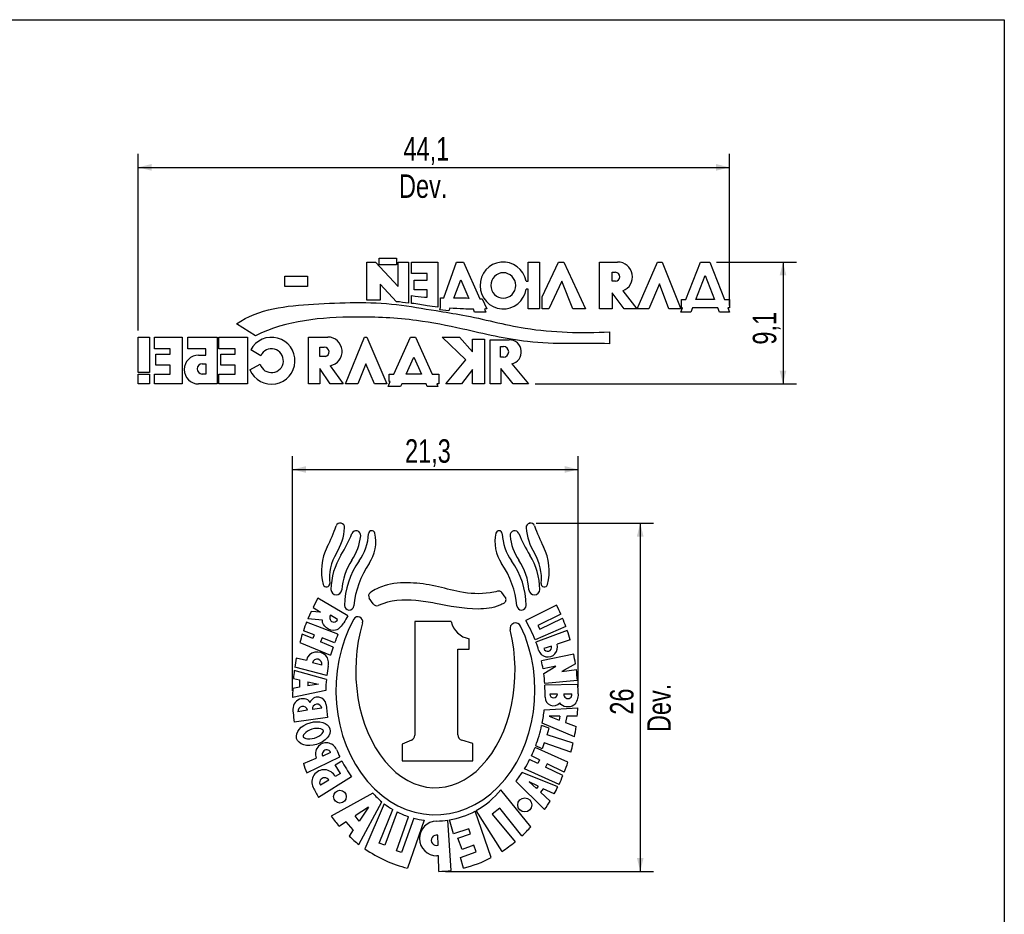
# Model space of a CAD drawing. Header units: millimetres. Extents: x 8 to 586, y 8 to 412.
# Tile 58 of 58: x 439 to 586, y 278 to 412. Entities that reach past the tile are written whole.
import ezdxf

# ---------------------------------------------------------------- set-up
doc = ezdxf.new("R2010")
doc.units = ezdxf.units.MM
doc.header["$PDSIZE"] = -1
doc.layers.add('DIMENSIONS', color=2, linetype='Continuous')
doc.layers.add('OUTLINE', color=7, linetype='Continuous', lineweight=25)
doc.styles.add('SLDTEXTSTYLE0', font='TXT', dxfattribs={"width": 0.75})
doc.dimstyles.new('SLDDIMSTYLE18', dxfattribs={"dimtxt": 3.5, "dimasz": 2, "dimexe": 0, "dimexo": 0.0625, "dimgap": 0.875, "dimtad": 1, "dimlfac": 0.5, "dimrnd": 1e-09, "dimzin": 12, "dimdsep": 46, "dimtxsty": 'SLDTEXTSTYLE0', "dimsah": 1, "dimcen": 0.09, "dimadec": 0, "dimazin": 3, "dimtfac": 1, "dimtofl": 0, "dimtmove": 0, "dimatfit": 3, "dimfxl": 0, "dimfrac": 2, "dimtolj": 1, "dimtzin": 12, "dimarcsym": 0})
doc.dimstyles.new('SLDDIMSTYLE19', dxfattribs={"dimtxt": 3.5, "dimasz": 2, "dimexe": 0, "dimexo": 0.0625, "dimgap": 0.875, "dimtad": 1, "dimdec": 1, "dimlfac": 0.5, "dimrnd": 1e-09, "dimzin": 12, "dimdsep": 46, "dimtxsty": 'SLDTEXTSTYLE0', "dimsah": 1, "dimcen": 0.09, "dimadec": 0, "dimazin": 3, "dimtfac": 1, "dimtofl": 0, "dimtmove": 0, "dimatfit": 3, "dimfxl": 0, "dimfrac": 2, "dimtolj": 1, "dimtzin": 12, "dimarcsym": 0})

# ---------------------------------------------------------------- blocks, each defined once
blk = doc.blocks.new('_D_64')
at = {"layer": 'DIMENSIONS'}
for p, q in [((456.79, 365.63), (456.79, 391.96)), ((544.99, 369.36), (544.99, 391.96)), ((456.79, 389.96), (544.99, 389.96))]:
    blk.add_line(p, q, dxfattribs=at)
for points in [[(456.79, 389.96), (458.79, 389.46), (458.79, 390.46)], [(544.99, 389.96), (542.99, 390.46), (542.99, 389.46)]]:
    blk.add_solid(points, dxfattribs=at)
at = {"layer": 'DIMENSIONS', "char_height": 3.5, "attachment_point": 1, "style": 'SLDTEXTSTYLE0'}
for s, insert in [('44,1', (496.37, 394.47)), ('Dev.', (495.7, 388.91))]:
    blk.add_mtext(s, dxfattribs=dict(at, insert=insert))
blk = doc.blocks.new('_D_65')
at = {"layer": 'DIMENSIONS'}
for p, q in [((543.08, 375.83), (554.99, 375.83)), ((552.99, 375.83), (552.99, 357.63)), ((516.02, 357.63), (554.99, 357.63))]:
    blk.add_line(p, q, dxfattribs=at)
for points in [[(552.99, 375.83), (552.49, 373.83), (553.49, 373.83)], [(552.99, 357.63), (553.49, 359.63), (552.49, 359.63)]]:
    blk.add_solid(points, dxfattribs=at)
at = {"layer": 'DIMENSIONS', "insert": (548.48, 363.5), "char_height": 3.5, "attachment_point": 1, "rotation": 90, "style": 'SLDTEXTSTYLE0'}
blk.add_mtext('9,1', dxfattribs=at)
blk = doc.blocks.new('_D_66')
at = {"layer": 'DIMENSIONS'}
for p, q in [((516.18, 336.86), (533.69, 336.86)), ((531.69, 336.86), (531.69, 284.88)), ((502.66, 284.88), (533.69, 284.88))]:
    blk.add_line(p, q, dxfattribs=at)
for points in [[(531.69, 336.86), (531.19, 334.86), (532.19, 334.86)], [(531.69, 284.88), (532.19, 286.88), (531.19, 286.88)]]:
    blk.add_solid(points, dxfattribs=at)
at = {"layer": 'DIMENSIONS', "char_height": 3.5, "attachment_point": 1, "rotation": 90, "style": 'SLDTEXTSTYLE0'}
for s, insert in [('Dev.', (532.74, 305.68)), ('26', (527.18, 308.28))]:
    blk.add_mtext(s, dxfattribs=dict(at, insert=insert))
blk = doc.blocks.new('_D_67')
at = {"layer": 'DIMENSIONS'}
for p, q in [((479.83, 311.83), (479.83, 346.87)), ((522.43, 312.39), (522.43, 346.87)), ((479.83, 344.87), (522.43, 344.87))]:
    blk.add_line(p, q, dxfattribs=at)
for points in [[(479.83, 344.87), (481.83, 344.37), (481.83, 345.37)], [(522.43, 344.87), (520.43, 345.37), (520.43, 344.37)]]:
    blk.add_solid(points, dxfattribs=at)
at = {"layer": 'DIMENSIONS', "insert": (496.6, 349.38), "char_height": 3.5, "attachment_point": 1, "style": 'SLDTEXTSTYLE0'}
blk.add_mtext('21,3', dxfattribs=at)

msp = doc.modelspace()

# ---------------------------------------------------------------- linework, layer by layer
msp.add_point((515.18325, 336.85873))
at = {"layer": 'OUTLINE'}
for p, q in [((8, 412), (586, 412)), ((586, 412), (586, 8)), ((492.75647, 376.40004), (495.31684, 376.40004)), ((492.75647, 375.40682), (492.75647, 376.40004)), ((495.31684, 376.40004), (495.31684, 375.40682)), ((490.88907, 370.11571), (490.88907, 375.83286)), ((490.88907, 375.83286), (492.17679, 375.83286)), ((492.17679, 375.83286), (495.60059, 372.16311)), ((495.31684, 375.40682), (492.75647, 375.40682)), ((495.60059, 375.83286), (497.14195, 375.83286)), ((495.60059, 372.16311), (495.60059, 375.83286)), ((497.14195, 375.83286), (497.14195, 369.69669)), ((497.58341, 375.83286), (501.51857, 375.83286)), ((497.58341, 374.13362), (497.58341, 375.83286)), ((501.51857, 375.83286), (501.51857, 369.0777)), ((502.39781, 370.46887), (504.28311, 375.83286)), ((504.28311, 375.83286), (505.32115, 375.83286)), ((505.32115, 375.83286), (507.76272, 370.35339)), ((514.96336, 372.97478), (514.96336, 375.83286)), ((514.96336, 375.83286), (516.66537, 375.83286)), ((516.66537, 375.83286), (516.66537, 368.83286)), ((517.06908, 370.63778), (519.51554, 375.83286)), ((519.51554, 375.83286), (520.27658, 375.83286)), ((520.27658, 375.83286), (523.50397, 368.83286)), ((525.60856, 368.83286), (525.60856, 375.83286)), ((525.60856, 375.83286), (528.31839, 375.83286)), ((531.24419, 368.83286), (534.25236, 375.83286)), ((534.25236, 375.83286), (534.96189, 375.83286)), ((534.96189, 375.83286), (537.72636, 368.83286)), ((538.49572, 370.26232), (540.66826, 375.83286)), ((540.66826, 375.83286), (542.08093, 375.83286)), ((542.08093, 375.83286), (544.25346, 370.26232)), ((478.67689, 372.16522), (478.67689, 373.74431)), ((478.67689, 373.74431), (482.04372, 373.74431)), ((482.04372, 373.74431), (482.04372, 372.16522)), ((499.89625, 374.13362), (497.58341, 374.13362)), ((497.95148, 371.66059), (497.95148, 373.12237)), ((497.95148, 373.12237), (499.89625, 373.12237)), ((499.89625, 373.12237), (499.89625, 374.13362)), ((503.86088, 370.44419), (504.90368, 373.19001)), ((504.90368, 373.19001), (506.10321, 370.40852)), ((527.48303, 374.29513), (528.00169, 374.29513)), ((527.48303, 372.96975), (527.48303, 374.29513)), ((539.9783, 370.26232), (541.37459, 373.84252)), ((541.37459, 373.84252), (542.77089, 370.26232)), ((482.04372, 372.16522), (478.67689, 372.16522)), ((492.89077, 372.51249), (492.89077, 370.11571)), ((495.31684, 369.91257), (492.89077, 372.51249)), ((499.89591, 371.66059), (497.95148, 371.66059)), ((499.89591, 370.56756), (499.89591, 371.66059)), ((514.65823, 372.97478), (514.96336, 372.97478)), ((514.96336, 371.80209), (514.67691, 371.80209)), ((514.96336, 368.83286), (514.96336, 371.80209)), ((519.98623, 372.97478), (518.03573, 368.83286)), ((521.64364, 368.83286), (519.98623, 372.97478)), ((528.00169, 372.96975), (527.48303, 372.96975)), ((534.5872, 372.57778), (532.97786, 368.83286)), ((535.9705, 368.83286), (534.5872, 372.57778)), ((497.58341, 369.66467), (497.58341, 370.81307)), ((501.90439, 369.065), (501.90439, 370.48098)), ((508.092, 370.3371), (508.8008, 368.83286)), ((517.06908, 368.83286), (517.06908, 370.63778)), ((527.48303, 371.25309), (527.48303, 368.83286)), ((529.28619, 368.83286), (527.48303, 371.25309)), ((529.07455, 371.54217), (531.18185, 368.83286)), ((537.84722, 369), (537.84722, 370.26232)), ((537.84722, 370.26232), (538.49572, 370.26232)), ((542.77089, 370.26232), (539.9783, 370.26232)), ((544.25346, 370.26232), (544.99425, 370.26232)), ((544.99425, 370.26232), (544.99425, 369)), ((492.89077, 370.11571), (490.88907, 370.11571)), ((501.77826, 368.70613), (501.90439, 369.065)), ((503.13223, 368.5256), (501.77826, 368.70613)), ((503.29127, 368.94438), (503.13223, 368.5256)), ((506.98541, 368.36288), (506.79585, 368.80243)), ((508.44542, 368.82126), (508.64966, 368.36288)), ((516.66537, 368.83286), (514.96336, 368.83286)), ((518.03573, 368.83286), (517.06908, 368.83286)), ((523.50397, 368.83286), (521.64364, 368.83286)), ((527.48303, 368.83286), (525.60856, 368.83286)), ((531.18185, 368.83286), (529.28619, 368.83286)), ((532.97786, 368.83286), (531.24419, 368.83286)), ((537.72636, 368.83286), (535.9705, 368.83286)), ((537.75493, 368.36288), (538.00341, 369)), ((538.00341, 369), (537.84722, 369)), ((539.48599, 369), (539.23751, 368.36288)), ((543.26319, 369), (539.48599, 369)), ((543.51168, 368.36288), (543.26319, 369)), ((544.74577, 369), (544.99425, 368.36288)), ((544.99425, 369), (544.74577, 369)), ((508.64966, 368.36288), (506.98541, 368.36288)), ((539.23751, 368.36288), (537.75493, 368.36288)), ((544.99425, 368.36288), (543.51168, 368.36288)), ((474.29211, 364.84174), (471.46689, 366.6128)), ((456.79425, 364.63286), (458.48685, 364.63286)), ((456.79425, 359.34901), (456.79425, 364.63286)), ((458.48685, 364.63286), (458.48685, 359.34901)), ((459.2143, 364.63286), (463.35631, 364.63286)), ((459.2143, 362.89388), (459.2143, 364.63286)), ((463.35631, 364.63286), (463.35631, 357.63286)), ((464.18521, 362.89388), (464.18521, 364.63286)), ((464.18521, 364.63286), (468.56023, 364.63286)), ((468.56023, 364.63286), (468.56023, 357.63286)), ((468.82299, 364.63286), (473.11173, 364.63286)), ((468.82299, 362.89388), (468.82299, 364.63286)), ((473.11173, 364.63286), (473.11173, 357.63286)), ((482.18541, 357.63286), (482.18541, 364.63286)), ((482.18541, 364.63286), (485.06614, 364.63286)), ((487.7451, 357.63286), (490.54973, 364.63286)), ((490.54973, 364.63286), (490.92162, 364.63286)), ((490.92162, 364.63286), (493.89277, 357.63286)), ((494.90796, 359.11822), (497.40051, 364.63286)), ((497.40051, 364.63286), (498.18161, 364.63286)), ((498.18161, 364.63286), (500.66931, 359.11822)), ((502.15708, 364.63286), (504.70879, 364.63286)), ((505.67844, 361.23992), (502.15708, 364.63286)), ((504.70879, 364.63286), (506.64809, 362.43637)), ((506.64809, 364.31655), (508.45616, 364.31655)), ((506.64809, 362.43637), (506.64809, 364.31655)), ((508.45616, 364.31655), (508.45616, 357.63286)), ((527.11572, 365.40521), (527.11572, 363.63786)), ((461.5748, 362.89388), (459.2143, 362.89388)), ((461.5748, 362.06118), (461.5748, 362.89388)), ((466.87854, 362.89388), (464.18521, 362.89388)), ((466.87854, 361.93979), (466.87854, 362.89388)), ((471.24042, 362.89388), (468.82299, 362.89388)), ((471.24042, 362.06118), (471.24042, 362.89388)), ((483.89711, 363.11888), (484.56269, 363.11888)), ((483.89711, 361.72296), (483.89711, 363.11888)), ((509.30821, 357.63286), (509.30821, 364.22124)), ((509.30821, 364.22124), (512.14579, 364.22124)), ((510.84863, 363.23255), (511.26685, 363.23255)), ((510.84863, 361.64019), (510.84863, 363.23255)), ((459.42214, 362.06118), (461.5748, 362.06118)), ((459.42214, 360.45485), (459.42214, 362.06118)), ((465.8124, 361.93979), (466.87854, 361.93979)), ((469.09889, 362.06118), (471.24042, 362.06118)), ((469.09889, 360.45485), (469.09889, 362.06118)), ((475.07495, 361.85282), (473.58977, 362.74188)), ((484.72288, 361.72296), (483.89711, 361.72296)), ((496.78523, 359.11822), (497.92512, 361.64019)), ((497.92512, 361.64019), (499.0628, 359.11822)), ((511.26685, 361.64019), (510.84863, 361.64019)), ((461.5748, 360.45485), (459.42214, 360.45485)), ((461.5748, 359.11822), (461.5748, 360.45485)), ((466.35761, 360.64139), (466.87854, 360.64139)), ((466.87854, 360.64139), (466.87854, 359.11822)), ((471.24042, 360.45485), (469.09889, 360.45485)), ((471.24042, 359.11822), (471.24042, 360.45485)), ((473.45951, 359.7339), (474.98619, 360.57976)), ((485.43354, 357.63286), (483.89711, 359.96357)), ((483.89711, 359.96357), (483.89711, 357.63286)), ((485.43354, 360.36305), (487.37488, 357.63286)), ((490.76337, 360.61505), (489.56188, 357.63286)), ((492.02915, 357.63286), (490.76337, 360.61505)), ((502.69659, 357.63286), (505.67844, 361.23992)), ((512.71855, 357.63286), (510.89825, 359.96357)), ((510.89825, 359.96357), (510.89825, 357.63286)), ((512.52022, 360.64139), (515.02339, 357.63286)), ((458.48685, 359.34901), (456.79425, 359.34901)), ((456.79425, 357.63286), (456.79425, 359.11822)), ((456.79425, 359.11822), (458.48685, 359.11822)), ((458.48685, 359.11822), (458.48685, 357.63286)), ((459.2143, 359.11822), (461.5748, 359.11822)), ((459.2143, 357.63286), (459.2143, 359.11822)), ((466.87854, 359.11822), (466.35761, 359.11822)), ((468.82299, 359.11822), (471.24042, 359.11822)), ((468.82299, 357.63286), (468.82299, 359.11822)), ((494.23363, 358.00196), (494.23363, 359.11822)), ((494.23363, 359.11822), (494.90796, 359.11822)), ((499.0628, 359.11822), (496.78523, 359.11822)), ((500.66931, 359.11822), (501.62577, 359.11822)), ((501.62577, 359.11822), (501.62577, 357.63286)), ((506.64809, 359.79638), (505.04416, 357.63286)), ((506.64809, 357.63286), (506.64809, 359.79638)), ((458.48685, 357.63286), (456.79425, 357.63286)), ((463.35631, 357.63286), (459.2143, 357.63286)), ((468.56023, 357.63286), (465.8124, 357.63286)), ((473.11173, 357.63286), (468.82299, 357.63286)), ((483.89711, 357.63286), (482.18541, 357.63286)), ((487.37488, 357.63286), (485.43354, 357.63286)), ((489.56188, 357.63286), (487.7451, 357.63286)), ((493.89277, 357.63286), (492.02915, 357.63286)), ((494.06134, 357.24509), (494.40343, 358.00196)), ((495.9386, 357.24509), (494.06134, 357.24509)), ((494.40343, 358.00196), (494.23363, 358.00196)), ((496.11387, 357.63286), (495.9386, 357.24509)), ((499.73286, 357.63286), (496.11387, 357.63286)), ((499.90779, 357.24509), (499.73286, 357.63286)), ((501.51429, 357.24509), (499.90779, 357.24509)), ((501.62577, 357.63286), (501.33936, 357.63286)), ((501.33936, 357.63286), (501.51429, 357.24509)), ((505.04416, 357.63286), (502.69659, 357.63286)), ((508.45616, 357.63286), (506.64809, 357.63286)), ((510.89825, 357.63286), (509.30821, 357.63286)), ((515.02339, 357.63286), (512.71855, 357.63286)), ((511.55478, 325.80306), (511.04977, 326.48736)), ((488.06912, 323.01878), (483.60326, 325.64765)), ((491.84611, 324.79907), (491.26917, 325.66029)), ((519.20774, 324.62114), (514.60398, 322.34419)), ((482.60194, 323.69884), (482.10384, 322.56202)), ((484.00322, 323.58264), (482.60194, 323.69884)), ((482.87611, 324.27176), (484.00322, 323.58264)), ((519.85676, 323.25933), (516.41906, 321.58723)), ((486.59667, 320.27108), (481.91947, 322.10375)), ((484.26634, 322.35947), (482.10384, 322.56202)), ((486.54756, 322.50419), (485.50536, 323.13043)), ((503.47734, 322.18633), (498.05127, 322.18633)), ((498.05127, 322.18633), (498.05127, 305.21187)), ((516.69062, 321.02893), (520.10269, 322.68856)), ((482.83164, 319.62319), (481.26999, 320.27108)), ((483.06356, 320.18218), (481.44858, 320.81508)), ((520.5998, 321.41503), (516.00945, 319.434)), ((520.80887, 320.81985), (516.13866, 319.09351)), ((516.41906, 321.58723), (516.69062, 321.02893)), ((480.91509, 319.06661), (485.50536, 317.1491)), ((483.06356, 320.18218), (482.83164, 319.62319)), ((484.23314, 319.72382), (484.00322, 319.13712)), ((485.86585, 318.36436), (484.00322, 319.13712)), ((486.08535, 318.99796), (484.23314, 319.72382)), ((506.19381, 318.04493), (506.19381, 319.59695)), ((521.24152, 319.434), (519.2725, 318.78349)), ((504.47511, 305.27114), (504.47511, 318.04493)), ((504.47511, 318.04493), (506.19381, 318.04493)), ((521.7617, 317.33168), (516.9567, 316.31808)), ((518.43125, 318.50557), (517.30348, 318.133)), ((481.88216, 316.36922), (480.37472, 316.71701)), ((484.1777, 315.67515), (482.78603, 316.03091)), ((522.03105, 315.87785), (520.01688, 314.74223)), ((484.86325, 313.53943), (480.08203, 314.86367)), ((484.92816, 314.14194), (480.14749, 315.34777)), ((519.11817, 315.50524), (517.18812, 315.13252)), ((517.29726, 314.40598), (519.11817, 315.50524)), ((520.01688, 314.74223), (522.15831, 315.00813)), ((479.95381, 313.67669), (480.86143, 313.46676)), ((480.86143, 313.46676), (480.86143, 312.364)), ((482.10384, 313.17939), (482.10384, 312.55951)), ((482.10384, 313.17939), (483.69875, 312.81049)), ((522.32953, 313.38861), (517.44502, 312.92734)), ((484.76863, 311.88337), (479.82957, 310.82534)), ((480.86143, 312.364), (479.85758, 312.20603)), ((483.69875, 312.81049), (482.10384, 312.55951)), ((522.37091, 312.7998), (517.46049, 312.67409)), ((519.3363, 311.35233), (518.19546, 311.35233)), ((520.30428, 311.38555), (521.4979, 311.38555)), ((482.06238, 308.94955), (480.61601, 308.69466)), ((484.1777, 309.24152), (482.78603, 309.04836)), ((517.36259, 308.97841), (522.39124, 309.31383)), ((485.05095, 307.83445), (480.04907, 307.14881)), ((521.87448, 304.97531), (517.0632, 307.03065)), ((518.1185, 308.04452), (519.58542, 307.47975)), ((519.67424, 308.04452), (518.1185, 308.04452)), ((519.67424, 308.04452), (519.58542, 307.47975)), ((520.73953, 308.04452), (520.53905, 307.1126)), ((520.53905, 307.1126), (522.12642, 306.50145)), ((522.30319, 308.04452), (520.73953, 308.04452)), ((518.1185, 306.27861), (516.98437, 306.65253)), ((517.79075, 305.28454), (518.1185, 306.27861)), ((497.56936, 304.47535), (496.19028, 303.87266)), ((506.73054, 303.9727), (505.06608, 304.47535)), ((517.3581, 304.05851), (517.06799, 303.20218)), ((521.35156, 302.70564), (517.3581, 304.05851)), ((521.67306, 304.00454), (517.79075, 305.28454)), ((485.50536, 302.65342), (484.31811, 302.08728)), ((496.19028, 303.87266), (496.19028, 301.37821)), ((506.73054, 301.37821), (506.73054, 303.9727)), ((520.89664, 301.18723), (516.00668, 303.4041)), ((517.06799, 303.20218), (516.09494, 303.63448)), ((481.43451, 300.97083), (483.36734, 301.80602)), ((481.94056, 299.58695), (486.86632, 301.98695)), ((486.18451, 300.79785), (487.15897, 301.39985)), ((496.19028, 301.37821), (506.73054, 301.37821)), ((516.41009, 300.98441), (515.18807, 301.57139)), ((516.67648, 301.54387), (515.47235, 302.15529)), ((516.67648, 301.54387), (516.41009, 300.98441)), ((486.9792, 299.51149), (486.18451, 300.79785)), ((519.39845, 297.50406), (514.08231, 299.66069)), ((519.57853, 297.87777), (514.41023, 300.17766)), ((517.82655, 300.9599), (517.55329, 300.43528)), ((520.15632, 299.18494), (517.55329, 300.43528)), ((520.35374, 299.67668), (517.82655, 300.9599)), ((488.61217, 299.026), (483.70111, 295.92521)), ((485.24617, 298.50882), (483.96916, 297.75396)), ((486.9792, 299.51149), (486.18451, 299.03928)), ((517.42288, 294.12569), (513.1451, 298.35752)), ((516.46998, 297.5916), (515.14421, 298.23251)), ((515.14421, 298.23251), (516.21691, 297.24887)), ((515.37925, 291.54734), (510.91488, 297.08372)), ((516.46998, 297.5916), (516.21691, 297.24887)), ((517.22564, 297.22629), (516.82494, 296.69131)), ((518.84789, 296.44205), (517.22564, 297.22629)), ((491.78082, 296.58583), (485.56542, 293.12226)), ((489.71948, 288.91726), (493.13081, 295.28498)), ((516.82494, 296.69131), (518.24243, 295.3915)), ((491.14332, 294.47071), (489.16339, 293.16795)), ((491.14332, 294.47071), (489.74849, 292.37137)), ((493.50492, 294.98675), (490.60532, 288.26754)), ((492.75097, 289.09694), (494.76953, 294.13429)), ((495.4303, 293.77137), (493.6027, 288.78478)), ((509.46933, 286.94797), (507.05414, 293.88155)), ((511.07201, 287.87848), (507.20057, 293.96113)), ((510.71981, 294.33528), (509.60931, 293.44822)), ((514.03367, 290.18667), (510.71981, 294.33528)), ((489.74849, 292.37137), (489.16339, 293.16795)), ((495.309, 287.97344), (497.12711, 293.05645)), ((497.93039, 292.81509), (496.09771, 287.69133)), ((499.45216, 292.51205), (496.95267, 285.37696)), ((503.47734, 285.03058), (503.0095, 292.53898)), ((503.82296, 290.50243), (503.22362, 292.5732)), ((509.60931, 293.44822), (513.01671, 289.29775)), ((487.83428, 292.29343), (486.81279, 291.62131)), ((488.88724, 291.0751), (487.83428, 292.29343)), ((488.88724, 291.0751), (488.26968, 290.14562)), ((506.09773, 291.2475), (503.82296, 290.50243)), ((506.34929, 290.47945), (506.09773, 291.2475)), ((501.54386, 288.78478), (501.50081, 290.28164)), ((504.48608, 289.86918), (506.34929, 290.47945)), ((505.10789, 288.15971), (504.48608, 289.86918)), ((493.6027, 288.78478), (492.75097, 289.09694)), ((496.09771, 287.69133), (495.309, 287.97344)), ((506.85819, 288.79638), (505.10789, 288.15971)), ((507.22102, 287.79891), (506.85819, 288.79638)), ((501.58956, 287.19577), (501.367, 287.19577)), ((501.65616, 284.8801), (501.58956, 287.19577)), ((504.85456, 286.93812), (507.22102, 287.79891)), ((505.3064, 285.37696), (504.85456, 286.93812))]:
    msp.add_line(p, q, dxfattribs=at)
for centre, radius in [((486.88346, 296.04156), 0.94567), ((514.45901, 294.80725), 1.04693)]:
    msp.add_circle(centre, radius, dxfattribs=at)
for centre, radius, start, end in [((528.31839, 373.62089), 2.21198, 289.9896277, 90), ((528.00169, 373.63244), 0.66269, 270, 90), ((476.6814, 361.10119), 3.5, 202.995172, 152.0457095), ((485.06614, 362.48215), 2.15071, 279.8358017, 90), ((476.6814, 361.10119), 1.77359, 197.0973359, 154.9259887), ((484.5627, 362.41173), 0.70715, 283.0925816, 90), ((511.26685, 362.43637), 0.79618, 270, 90), ((512.14579, 362.41173), 1.80951, 281.9423634, 90), ((465.81241, 359.78633), 2.15346, 90, 270), ((466.35762, 359.87981), 0.76158, 90, 270), ((462.52848, 344.77339), 25.22053, 332.9863647, 340.6994197), ((486.94446, 336.22276), 0.64939, 355.9606779, 160.6994197), ((515.31461, 336.22276), 0.64939, 19.3005803, 184.0393221), ((539.73058, 344.77339), 25.22053, 199.3005803, 207.0136353), ((479.30915, 336.76194), 8.30371, 328.0911507, 355.9606779), ((468.39812, 343.59374), 21.91226, 328.3212717, 337.7446629), ((489.3098, 335.03628), 0.68262, 354.2843971, 157.7446629), ((482.07591, 335.7603), 7.95265, 326.121915, 354.2843971), ((483.61192, 335.63875), 7.56119, 324.3049387, 357.3550418), ((491.63581, 335.26808), 0.47126, 13.3368589, 177.3550418), ((486.55691, 334.06403), 5.69093, 325.6704795, 13.3368589), ((515.70216, 334.06403), 5.69093, 166.6631411, 214.3295205), ((510.62326, 335.26808), 0.47126, 2.6449582, 166.6631411), ((518.64715, 335.63875), 7.56119, 182.6449582, 215.6950613), ((512.94927, 335.03628), 0.68262, 22.2553371, 185.7156029), ((520.18316, 335.7603), 7.95265, 185.7156029, 213.878085), ((533.86095, 343.59374), 21.91226, 202.2553371, 211.6787283), ((522.94991, 336.76194), 8.30371, 184.0393221, 211.9088493), ((492.01365, 329.74111), 7.87546, 152.9863647, 195.0852675), ((492.21577, 328.72551), 6.90039, 148.0911507, 187.0480036), ((495.56656, 326.82811), 10.01281, 148.3212717, 179.1955097), ((506.69251, 326.82811), 10.01281, 0.8044903, 31.6787283), ((510.0433, 328.72551), 6.90039, 352.9519964, 31.9088493), ((510.24542, 329.74111), 7.87546, 344.9147325, 27.0136353), ((496.17907, 326.2912), 9.0345, 146.121915, 176.118373), ((499.12579, 324.49294), 11.54141, 144.3049387, 179.5451593), ((502.39326, 323.24925), 13.48587, 145.6704795, 174.618248), ((499.86581, 323.24925), 13.48587, 5.381752, 34.3295205), ((503.13328, 324.49294), 11.54141, 0.4548407, 35.6950613), ((506.07999, 326.2912), 9.0345, 3.881627, 33.878085), ((484.88197, 327.8188), 0.48924, 195.0852675, 7.0480036), ((517.3771, 327.8188), 0.48924, 172.9519964, 344.9147325), ((486.3609, 326.95737), 0.80625, 179.1955097, 356.118373), ((491.76766, 325.99422), 0.6, 126.2273733, 213.8182649), ((510.567, 326.13108), 0.6, 36.4271143, 105.71009), ((515.89817, 326.95737), 0.80625, 183.881627, 0.8044903), ((492.34459, 325.133), 0.6, 213.8182649, 292.7396766), ((511.07201, 325.44678), 0.6, 300.4018021, 36.4271143), ((488.2773, 324.57906), 0.69258, 179.5451593, 354.618248), ((513.98176, 324.57906), 0.69258, 185.381752, 0.4548407), ((485.97097, 322.72495), 0.61742, 138.9488765, 339.0496931), ((489.57932, 322.18633), 0.71253, 343.2942878, 150.7688532), ((506.78815, 322.94006), 3.39552, 192.8250618, 259.9192556), ((513.09416, 321.12983), 0.83285, 25.7920062, 193.9793699), ((517.90921, 318.33295), 1.43581, 196.9493695, 18.287932), ((517.86461, 318.32764), 0.59392, 199.1303933, 17.4333649), ((483.48187, 315.85303), 0.71821, 345.6604781, 165.6604781), ((483.59167, 309.67077), 1.23668, 4.213921, 159.6032056), ((518.73999, 310.85629), 1.25158, 178.6408991, 318.2845111), ((518.76588, 311.35233), 0.57042, 180, 0), ((520.90109, 311.28862), 0.60463, 170.7746269, 9.2253731), ((481.34723, 308.77646), 0.73579, 13.6061743, 186.3831018), ((483.48187, 309.14494), 0.70251, 7.9016059, 187.9016059), ((484.87534, 302.4411), 1.63627, 22.3046464, 202.8378215), ((497.24749, 305.21187), 0.80378, 293.6064991, 0), ((505.3064, 305.27114), 0.83128, 180, 253.1962296), ((484.90869, 302.37672), 0.6577, 24.8790951, 206.1093584), ((484.54187, 298.23251), 1.83006, 26.1576251, 206.3491362), ((484.60766, 298.13139), 0.74172, 30.5878054, 210.5878054), ((501.13683, 304.9443), 12.54587, 298.9028321, 321.2041691), ((501.13683, 304.9443), 12.54587, 221.7769624, 230.3467151), ((501.13683, 304.9443), 12.54587, 232.5318542, 239.5011177), ((501.13683, 304.9443), 12.54587, 242.9445093, 251.3609544), ((501.13683, 304.9443), 12.54587, 279.5746834, 298.1417158), ((501.13683, 304.9443), 12.54587, 255.1922096, 262.2829501), ((501.367, 289.79797), 2.6022, 90.870605, 270), ((501.13683, 304.9443), 12.54587, 270.870605, 278.5843683), ((501.30453, 289.52695), 0.7798, 75.4216396, 287.8731343)]:
    msp.add_arc(centre, radius, start, end, dxfattribs=at)
for centre, major_axis, ratio, start_param, end_param in [((511.25518, 372.33286), (0, -3.5), 0.989077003, 1.755246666, 7.701743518), ((501.12953, 310.87215), (0, 26), 0.819230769, 0.966372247, 1.029357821), ((501.12953, 310.87215), (0, 26), 0.819230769, 5.208978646, 5.269583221), ((501.12953, 310.87215), (0, 26), 0.819230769, 1.124104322, 1.178382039), ((501.12953, 311.89493), (0, -18.56388), 0.800129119, 4.102078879, 8.397308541), ((501.12953, 311.4226), (0, -19.24345), 0.850450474, 4.065628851, 4.130491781), ((501.12953, 314.89082), (0, -17.52252), 0.678227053, 4.295780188, 8.205767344), ((501.12953, 311.4226), (0, -19.24345), 0.850450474, 2.000188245, 2.174321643), ((501.12953, 310.87215), (0, 26), 0.819230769, 5.129909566, 5.184174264), ((501.12953, 310.87215), (0, 26), 0.819230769, 1.20092294, 1.250159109), ((501.12953, 311.4226), (0, -19.24345), 0.850450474, 4.234598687, 4.307780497), ((501.12953, 310.87215), (0, 26), 0.819230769, 5.047952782, 5.105001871), ((501.12953, 311.4226), (0, -19.24345), 0.850450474, 1.914896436, 1.980812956), ((501.12953, 311.4226), (0, -19.24345), 0.850450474, 4.343334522, 4.410229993), ((501.12953, 310.87215), (0, 26), 0.819230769, 4.90612537, 4.963461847), ((501.12953, 310.87215), (0, 26), 0.819230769, 1.344056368, 1.397795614), ((501.12953, 311.4226), (0, -19.24345), 0.850450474, 1.764799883, 1.828020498), ((501.12953, 310.87215), (0, 26), 0.819230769, 1.416667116, 1.462719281), ((501.12953, 311.4226), (0, -19.24345), 0.850450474, 4.498607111, 4.570602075), ((501.12953, 311.4226), (0, -19.24345), 0.850450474, 1.649071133, 1.72645776), ((501.12953, 310.87215), (0, 26), 0.819230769, 4.80932756, 4.872143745), ((501.12953, 311.4226), (0, -19.24345), 0.850450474, 4.602163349, 4.688442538), ((501.12953, 310.87215), (0, 26), 0.819230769, 1.519470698, 1.572596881), ((501.12953, 311.4226), (0, -19.24345), 0.850450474, 1.542906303, 1.635876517), ((501.12953, 310.87215), (0, 26), 0.819230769, 4.732136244, 4.786597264), ((501.12953, 310.87215), (0, 26), 0.819230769, 1.659426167, 1.714495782), ((501.12953, 311.4226), (0, -19.24345), 0.850450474, 4.79880927, 4.899947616), ((501.12953, 311.4226), (0, -19.24345), 0.850450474, 1.340535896, 1.443438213), ((501.12953, 310.87215), (0, 26), 0.819230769, 4.603418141, 4.652417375), ((501.12953, 311.4226), (0, -19.24345), 0.850450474, 1.154128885, 1.320304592), ((501.12953, 310.87215), (0, 26), 0.819230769, 4.483596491, 4.543483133), ((501.12953, 311.4226), (0, -19.24345), 0.850450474, 5.161826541, 5.224858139), ((501.12953, 311.4226), (0, -19.24345), 0.850450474, 1.068336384, 1.140998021), ((501.12953, 310.87215), (0, 26), 0.819230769, 4.392883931, 4.445078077), ((501.12953, 311.4226), (0, -19.24345), 0.850450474, 5.260223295, 5.412364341), ((501.12953, 311.4226), (0, -19.24345), 0.850450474, 0.946715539, 1.03337175), ((501.12953, 310.87215), (0, 26), 0.819230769, 4.267236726, 4.33069061), ((501.12953, 310.87215), (0, 26), 0.819230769, 1.961479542, 2.019775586), ((501.12953, 311.4226), (0, -19.24345), 0.850450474, 0.824482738, 0.913199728), ((501.12953, 310.87215), (0, 26), 0.819230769, 4.18903974, 4.246174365), ((501.12953, 310.87215), (0, 26), 0.819230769, 2.11458361, 2.183256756), ((501.12953, 310.87215), (0, 26), 0.819230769, 4.124021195, 4.172363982), ((501.12953, 310.87215), (0, 26), 0.819230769, 4.0125497, 4.074613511), ((501.12953, 310.87215), (0, 26), 0.819230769, 2.322231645, 2.404487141), ((501.12953, 310.87215), (0, 26), 0.819230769, 3.792399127, 3.874455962), ((501.12953, 310.87215), (0, 26), 0.819230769, 2.493397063, 2.576276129), ((501.12953, 310.87215), (0, 26), 0.819230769, 2.624799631, 2.944216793), ((501.12953, 310.87215), (0, 26), 0.819230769, 3.627242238, 3.733667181), ((501.12953, 310.87215), (0, 26), 0.819230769, 3.338968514, 3.543897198), ((501.12953, 310.87215), (0, 26), 0.819230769, 3.166319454, 3.252042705)]:
    msp.add_ellipse(centre, major_axis=major_axis, ratio=ratio, start_param=start_param, end_param=end_param, dxfattribs=at)
msp.add_ellipse((482.90845, 305.45159), major_axis=(-2.47541, -0.72474), ratio=0.656695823, dxfattribs=at)
for points in [[(511.25518, 370.43286), (510.77242, 370.43286), (509.8069, 370.83332), (509.18667, 372.33286), (509.8069, 373.8324), (511.25518, 374.43309), (512.70347, 373.8324), (513.3237, 372.33286), (512.70347, 370.83332), (511.73794, 370.43286), (511.25518, 370.43286)], [(501.90439, 370.48098), (502.06883, 370.47649), (502.23331, 370.47248), (502.39781, 370.46887)], [(507.76272, 370.35339), (507.87251, 370.34831), (507.98227, 370.34288), (508.092, 370.3371)], [(497.14195, 369.69669), (496.53515, 369.78048), (495.92732, 369.85625), (495.31684, 369.91257)], [(508.8008, 368.83286), (508.68235, 368.82854), (508.56389, 368.82467), (508.44542, 368.82126)]]:
    msp.add_open_spline(points, degree=3, dxfattribs=at)
for points, knots in [([(497.58341, 370.81307), (498.30099, 370.7141), (498.91232, 370.63144), (499.77383, 370.57519), (499.89591, 370.56756)], [0.6836634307, 0.6836634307, 0.6836634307, 0.6836634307, 0.864743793, 0.895370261, 0.895370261, 0.895370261, 0.895370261]), ([(506.10321, 370.40852), (505.63671, 370.41905), (504.88926, 370.43077), (504.14162, 370.44037), (503.86087, 370.4442)], [0.1660073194, 0.1660073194, 0.1660073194, 0.1660073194, 0.2827010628, 0.3528743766, 0.3528743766, 0.3528743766, 0.3528743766]), ([(471.46688, 366.6128), (474.75922, 368.91826), (481.13078, 369.50353), (489.16083, 369.87245), (495.30815, 369.62657), (500.59451, 368.65214), (507.03029, 367.68493), (515.46718, 365.337), (522.92997, 365.21997), (527.11572, 365.40521)], [0, 0, 0, 0, 0.211490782, 0.32244084, 0.431019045, 0.536620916, 0.607899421, 0.77675416, 1, 1, 1, 1]), ([(501.51857, 369.0777), (500.88991, 369.14173), (499.77316, 369.31664), (498.42517, 369.54584), (497.58341, 369.66467)], [0.5190175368, 0.5190175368, 0.5190175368, 0.5190175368, 0.6589072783, 0.8472168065, 0.8472168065, 0.8472168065, 0.8472168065]), ([(506.79585, 368.80243), (506.30419, 368.80525), (505.13506, 368.82962), (503.96717, 368.89423), (503.29128, 368.94438)], [0.1480148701, 0.1480148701, 0.1480148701, 0.1480148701, 0.2568917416, 0.4069334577, 0.4069334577, 0.4069334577, 0.4069334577]), ([(527.11572, 363.63786), (523.06021, 363.72562), (515.60332, 363.31287), (506.15077, 365.6899), (497.65009, 367.38427), (487.17048, 367.87365), (478.97293, 367.12608), (474.29211, 364.84174)], [0, 0, 0, 0, 0.228668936, 0.413061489, 0.543822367, 0.714295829, 1, 1, 1, 1]), ([(510.40454, 326.70867), (510.03603, 326.60502), (508.19316, 326.20994), (504.98702, 326.40817), (501.15341, 327.55758), (497.3655, 328.08215), (493.95064, 327.84979), (492.05157, 326.94601), (491.41306, 326.47823)], [0.0200962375, 0.0200962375, 0.0200962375, 0.0200962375, 0.0763092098, 0.2971051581, 0.4813499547, 0.6652437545, 0.8588115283, 0.972631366, 0.972631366, 0.972631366, 0.972631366]), ([(511.37565, 324.92928), (511.16479, 324.80556), (509.96272, 324.21284), (506.40316, 323.79176), (502.28528, 324.71138), (497.3208, 325.52456), (494.44663, 325.36345), (492.57652, 324.57964)], [0.0325954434, 0.0325954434, 0.0325954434, 0.0325954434, 0.0689086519, 0.2312618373, 0.5495230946, 0.6945807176, 0.9773717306, 0.9773717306, 0.9773717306, 0.9773717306]), ([(487.45736, 321.99899), (487.16474, 321.56902), (486.41884, 320.54913), (484.80278, 321.08042), (484.27113, 321.9403), (484.26634, 322.35947)], [0, 0, 0, 0, 0.372256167, 0.692152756, 0.9683592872, 0.9683592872, 0.9683592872, 0.9683592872]), ([(485.13649, 315.50524), (485.29347, 316.04128), (484.88634, 318.02102), (482.16865, 317.79399), (481.88216, 316.36922)], [0, 0, 0, 0, 0.331928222, 1, 1, 1, 1]), ([(482.43252, 310.10178), (482.11875, 310.72754), (480.22918, 310.90184), (479.73993, 309.23086), (479.91314, 308.57079)], [0, 0, 0, 0, 0.484690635, 1, 1, 1, 1]), ([(522.42538, 311.38555), (522.40785, 310.80848), (522.02851, 309.1667), (520.09233, 309.34532), (519.67424, 310.02345)], [0, 0, 0, 0, 0.445111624, 1, 1, 1, 1]), ([(481.39276, 305.00784), (481.38527, 305.03341), (481.37144, 305.08491), (481.58004, 305.54674), (482.67056, 306.26415), (483.9758, 306.24816), (484.40054, 305.97175), (484.42472, 305.89552), (484.44547, 305.81828), (484.23687, 305.35644), (483.14635, 304.63904), (481.84111, 304.65503), (481.41637, 304.93144), (481.40025, 304.98226), (481.39276, 305.00784)], [0, 0, 0, 0, 0.392699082, 0.785398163, 1.570796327, 2.35619449, 2.748893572, 3.141592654, 3.534291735, 3.926990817, 4.71238898, 5.497787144, 5.890486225, 6.283185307, 6.283185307, 6.283185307, 6.283185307])]:
    msp.add_open_spline(points, degree=3, knots=knots, dxfattribs=at)

# ---------------------------------------------------------------- dimensions: what is measured, and where the dimension line sits
at = {"layer": 'DIMENSIONS'}
for base, p1, p2, picture, middle in [((544.99425, 384.40004), (456.79425, 364.63286), (544.99425, 368.36288), '_D_64', (500.89425, 384.40004)), ((522.42538, 344.87215), (479.82957, 310.82534), (522.42538, 311.38555), '_D_67', (501.12747, 344.87215))]:
    dim = msp.add_linear_dim(base=base, p1=p1, p2=p2, dimstyle='SLDDIMSTYLE18', dxfattribs=at)
    dim.commit()
    dim.dimension.update_dxf_attribs({"geometry": picture, "text_midpoint": middle, "dimtype": 160})
for base, p1, p2, dimstyle, picture, middle in [((552.99425, 357.63286), (542.08093, 375.83286), (515.02339, 357.63286), 'SLDDIMSTYLE18', '_D_65', (552.99425, 366.73286)), ((537.24708, 284.8801), (515.18325, 336.85873), (501.65616, 284.8801), 'SLDDIMSTYLE19', '_D_66', (537.24708, 310.86942))]:
    dim = msp.add_linear_dim(base=base, p1=p1, p2=p2, angle=90, dimstyle=dimstyle, dxfattribs=at)
    dim.commit()
    dim.dimension.update_dxf_attribs({"geometry": picture, "text_midpoint": middle, "dimtype": 160})

doc.saveas('drawing.dxf')
